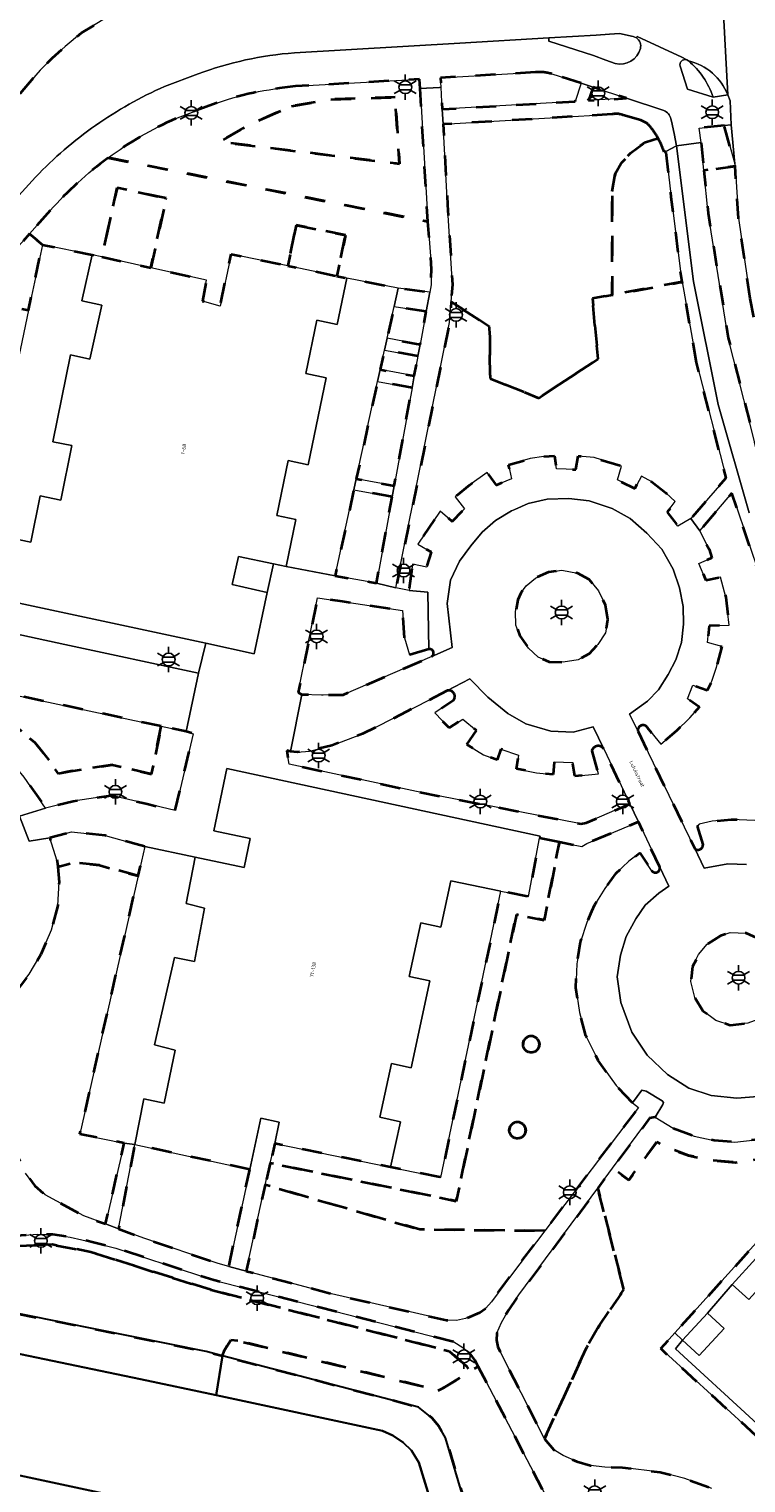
# Model space of a CAD drawing. Extents: x 105780 to 185197, y 477999 to 525027.
# Tile 105 of 256: x 106703 to 106774, y 479594 to 479739. Entities that reach past the tile are written whole.
import ezdxf
from ezdxf.enums import TextEntityAlignment as Align

# ---------------------------------------------------------------- set-up
doc = ezdxf.new("R2010")
doc.units = 0
doc.linetypes.add('XX-HIDDEN', pattern=[4, 2, -2])
for name, color, linetype, lineweight in [('B-GV-GR-MATERIAALGRENS-G', 252, 'XX-HIDDEN', 35), ('B-RO-IE-MEUBILAIR_WEGMEUBILAIR-S', 252, 'Continuous', 25), ('B-WE-GW-WATERGANG_SLOOT_INSTEEK-G', 252, 'Continuous', 30), ('B-XX-KG-KADASTRAAL_BEBOUWING-G', 252, 'Continuous', 20), ('B1-WE-OG-BEBOUWING-T18', 7, 'Continuous', 18), ('B1-WE-OG-TERREIN_ERF-GV', 252, 'Continuous', 18), ('B1-WE-OG-TOPOGRAFIE-T18', 10, 'Continuous', 18), ('B1-WE-VH-VERHARDING_ASFALT-GV', 252, 'Continuous', 18), ('B1-WE-VH-VERHARDING_BETONSTRAATSTEEN-GV', 252, 'Continuous', 18), ('B1-WE-VH-VERHARDING_TEGEL-GV', 252, 'Continuous', 18)]:
    doc.layers.add(name, color=color, linetype=linetype, lineweight=lineweight)
doc.styles.add('NLCS-ISO', font='NLCS-ISO.ttf')
doc.styles.add('NLCS-ISO-M200-T18', font='NLCS-ISO.ttf', dxfattribs={"height": 0.36})

# ---------------------------------------------------------------- blocks, each defined once
blk = doc.blocks.new('B-SIE-WEG_LICHTMAST-SO')
at = {"ltscale": 0.1}
for p, q in [((-1.1, 0.63), (-2.19, 1.27)), ((0, 1.27), (0, 2.53)), ((1.1, 0.63), (2.19, 1.27)), ((-1.1, -0.63), (-2.19, -1.27)), ((0, -1.27), (0, -2.53)), ((1.1, -0.63), (2.19, -1.27))]:
    blk.add_line(p, q, dxfattribs=at)
at = {"flags": 128}
for points in [[(-1.16, 0.5), (1.16, 0.5)], [(-1.16, -0.5), (1.16, -0.5)]]:
    blk.add_lwpolyline(points, dxfattribs=at)
at = {"ltscale": 0.1}
blk.add_circle((0, 0), 1.27, dxfattribs=at)
at = {"style": 'NLCS-ISO'}
blk.add_attdef('TYPE', text='', height=1.8, dxfattribs=at).set_placement((0, 2.53), align=Align.BOTTOM_CENTER)

msp = doc.modelspace()

# ---------------------------------------------------------------- linework, layer by layer
at = {"layer": 'B-GV-GR-MATERIAALGRENS-G', "flags": 128}
for points in [[(106710.584, 479740.06), (106710.43, 479742.62), (106704.56, 479742.11), (106701.56, 479741.17), (106699.07, 479740.07), (106697.17, 479738.8), (106695.68, 479737.56), (106694.12, 479736.05), (106691.37, 479732.9), (106697.42, 479727.399), (106698.079, 479728.124), (106701.028, 479731.443), (106703.971, 479734.864), (106705.181, 479736.067), (106706.46, 479737.241), (106708.087, 479738.586), (106710.227, 479739.89)], [(106759.07, 479733.172), (106758.603, 479731.831), (106762.39, 479732.066)], [(106729.01, 479731.276), (106732.886, 479731.944), (106739.346, 479732.167), (106739.777, 479725.522), (106721.837, 479727.719), (106724.213, 479729.086), (106726.59, 479730.214)], [(106739.346, 479732.167), (106732.886, 479731.944), (106729.01, 479731.276), (106726.59, 479730.214), (106724.213, 479729.086), (106721.837, 479727.719), (106739.777, 479725.522)], [(106772.14, 479729.351), (106769.63, 479729.09), (106769.839, 479727.649), (106770.111, 479724.866), (106773.223, 479725.286), (106773.207, 479725.537)], [(106774.73, 479712.11), (106773.56, 479720.12), (106773.223, 479725.286), (106770.111, 479724.866), (106770.53, 479720.59), (106772.55, 479708.17), (106775.7, 479695.74), (106780.66, 479681.18), (106785.07, 479671.22), (106785.288, 479670.819), (106787.798, 479672.068), (106787.15, 479673.34), (106784.53, 479679.35), (106782.39, 479684.76), (106780.07, 479691.18), (106778.34, 479696.56), (106776.96, 479701.85), (106775.68, 479707.27)], [(106716.537, 479722.107), (106711.641, 479723.122), (106710.115, 479716.248), (106714.996, 479715.165)], [(106734.393, 479718.403), (106729.497, 479719.418), (106728.655, 479715.353), (106733.551, 479714.338)], [(106769.39, 479705.7), (106767.962, 479713.756), (106760.971, 479712.456), (106759.001, 479712.09), (106759.59, 479706.069), (106753.652, 479702.17), (106748.834, 479704.109), (106748.757, 479709.277), (106744.932, 479711.772), (106744.78, 479709.71), (106739.43, 479683.25), (106740.75, 479682.99), (106741.09, 479685.62), (106742.49, 479685.32), (106742.98, 479686.79), (106741.61, 479687.59), (106743.85, 479690.88), (106745.03, 479689.87), (106746.26, 479691.12), (106745.34, 479692.31), (106746.78, 479693.52), (106748.51, 479694.74), (106749.41, 479693.49), (106750.93, 479694.12), (106750.66, 479695.5), (106752.82, 479696.14), (106754.18, 479696.33), (106755.23, 479696.41), (106755.43, 479695.1), (106757.35, 479695.04), (106757.58, 479696.39), (106759.19, 479696.23), (106761.9, 479695.39), (106761.51, 479694), (106763.25, 479693.15), (106763.91, 479694.39), (106764.94, 479693.8), (106766.31, 479692.73), (106767.26, 479691.86), (106766.45, 479690.78), (106767.52, 479689.4), (106768.83, 479690.15), (106772.33, 479694.23)], [(106742.436, 479710.808), (106739.239, 479711.297), (106738.545, 479708.128), (106741.836, 479707.526)], [(106741.62, 479706.346), (106738.288, 479706.955), (106737.86, 479705.001), (106741.26, 479704.379)], [(106741.044, 479703.198), (106737.603, 479703.828), (106735.475, 479694.107), (106739.254, 479693.417)], [(106739.056, 479692.334), (106735.239, 479693.033), (106733.359, 479684.447), (106737.48, 479683.72)], [(106760.56, 479680.08), (106760.31, 479681.52), (106759.63, 479682.95), (106758.67, 479684.09), (106757.53, 479684.72), (106755.97, 479685), (106754.62, 479684.8), (106753.32, 479684.21), (106752.4, 479683.44), (106751.87, 479682.73), (106751.59, 479682.06), (106751.35, 479680.89), (106751.38, 479679.53), (106751.78, 479678.47), (106752.63, 479677.24), (106753.59, 479676.34), (106754.71, 479675.88), (106756.08, 479675.82), (106757.58, 479676.07), (106758.73, 479676.71), (106759.56, 479677.61), (106760.32, 479678.77)], [(106716.041, 479669.443), (106702.15, 479672.417), (106701.522, 479669.484), (106703.459, 479667.799), (106704.772, 479666.171), (106705.797, 479664.699), (106706.658, 479664.914), (106711.187, 479665.604), (106715.081, 479664.675)], [(106714.399, 479657.445), (106713.524, 479657.687), (106710.44, 479658.54), (106707.11, 479658.9), (106704.93, 479658.31), (106705.68, 479655.99), (106705.727, 479655.417), (106707.349, 479655.857), (106709.875, 479655.584), (106713.739, 479654.515)], [(106755.711, 479657.885), (106753.749, 479658.276), (106752.63, 479652.46), (106749.888, 479653.011), (106743.893, 479624.452), (106738.896, 479625.47), (106727.355, 479627.821), (106726.901, 479625.872), (106745.442, 479622.095), (106751.438, 479650.66), (106754.213, 479650.102)], [(106713.739, 479654.515), (106709.875, 479655.584), (106707.349, 479655.857), (106705.727, 479655.417), (106705.85, 479653.9), (106705.72, 479651.58), (106705.09, 479649.14), (106704.03, 479646.67), (106702.88, 479644.71), (106701.56, 479642.95), (106700.38, 479641.7), (106698.77, 479640.35), (106697.02, 479639.37), (106696.74, 479638.69), (106697.08, 479636.99), (106699.74, 479630.94), (106702.5, 479624.88), (106703.44, 479623.62), (106704.48, 479622.73), (106708.32, 479620.61), (106710.48, 479619.81), (106712.34, 479627.87), (106707.94, 479628.77)], [(106778.29, 479644.75), (106777.85, 479645.97), (106776.92, 479647.12), (106775.71, 479648.18), (106774.34, 479648.82), (106772.74, 479648.87), (106771.77, 479648.55), (106770.45, 479647.72), (106769.59, 479646.68), (106768.99, 479645.47), (106768.81, 479643.98), (106769.2, 479642.39), (106770.02, 479641.08), (106771.32, 479640.1), (106772.74, 479639.65), (106774.49, 479639.82), (106776.23, 479640.46), (106777.2, 479641.43), (106777.96, 479642.42), (106778.28, 479643.56)], [(106781.377, 479627.912), (106783.573, 479629.227), (106785.034, 479630.366), (106786.455, 479631.776), (106788.717, 479634.565), (106789.334, 479635.78), (106787.821, 479637.219), (106787.03, 479635.66), (106784.97, 479633.12), (106783.71, 479631.87), (106782.44, 479630.88), (106780.47, 479629.7), (106778.81, 479629), (106777.01, 479628.52), (106775.21, 479628.21), (106773.21, 479627.96), (106771.15, 479628.13), (106769.16, 479628.56), (106767.04, 479629.35), (106765.25, 479630.46), (106764.71, 479630.37), (106761.015, 479625.366), (106762.624, 479624.178), (106765.438, 479627.99), (106766.155, 479627.545), (106768.597, 479626.636), (106770.855, 479626.148), (106773.252, 479625.95), (106775.504, 479626.231), (106777.438, 479626.564), (106779.459, 479627.103)], [(106789.334, 479635.78), (106788.717, 479634.565), (106786.455, 479631.776), (106785.034, 479630.366), (106783.573, 479629.227), (106781.377, 479627.912), (106779.459, 479627.103), (106777.438, 479626.564), (106775.504, 479626.231), (106773.252, 479625.95), (106770.855, 479626.148), (106768.597, 479626.636), (106766.155, 479627.545), (106765.438, 479627.99), (106762.624, 479624.178), (106761.015, 479625.366), (106759.54, 479623.37), (106762.13, 479613.27), (106759.75, 479609.76), (106758.46, 479607.54), (106754.22, 479598.38), (106755.16, 479597.28), (106756.08, 479596.73), (106757.44, 479596.12), (106758.83, 479595.73), (106760.23, 479595.57), (106762, 479595.53), (106765.76, 479595.05), (106768.21, 479594.43), (106770.9, 479593.45), (106773.01, 479592.44), (106773.48, 479592.044), (106779.735, 479586.774), (106781.181, 479586.866), (106784.44, 479590.39), (106765.81, 479607.38), (106767.223, 479608.944), (106789.127, 479633.192), (106790.48, 479634.69)], [(106724.867, 479625.257), (106713.402, 479627.731), (106711.779, 479619.328), (106714.31, 479618.39), (106721.72, 479615.86), (106722.779, 479615.578)], [(106754.273, 479619.135), (106746.934, 479619.208), (106741.803, 479619.26), (106726.396, 479623.707), (106724.508, 479615.118), (106732.99, 479612.86), (106744.45, 479610.21), (106745.45, 479610.2), (106746.37, 479610.37), (106747.8, 479611), (106748.39, 479611.4), (106748.95, 479612.06), (106750.93, 479614.74)], [(106762.13, 479613.27), (106759.54, 479623.37), (106751.69, 479612.74), (106750.63, 479611.23), (106749.96, 479609.98), (106749.49, 479608.91), (106749.45, 479608.21), (106749.57, 479607.55), (106754.22, 479598.38), (106758.46, 479607.54), (106759.75, 479609.76)], [(106701.615, 479617.621), (106705.173, 479617.756), (106709.034, 479617.009), (106721.005, 479613.238), (106744.722, 479607.14), (106746.531, 479605.57), (106746.832, 479605.107), (106747.637, 479605.611), (106747.33, 479606.2), (106746.77, 479606.94), (106746.1, 479607.49), (106745.2, 479608.05), (106721.28, 479614.2), (106711.5, 479617.41), (106709.28, 479617.98), (106706.97, 479618.5), (106705.25, 479618.76), (106703.7, 479618.78), (106701.57, 479618.62), (106686.128, 479617.829), (106671.9, 479617.1), (106665.51, 479617.29), (106662.31, 479617.68), (106662.094, 479616.676), (106665.434, 479616.292), (106671.911, 479616.099)], [(106721.005, 479613.238), (106709.034, 479617.009), (106705.173, 479617.756), (106701.615, 479617.621), (106671.911, 479616.099), (106665.434, 479616.292), (106662.094, 479616.676), (106662.025, 479616.353), (106671.6, 479614.67), (106674.5, 479614.52), (106679.67, 479614.45), (106698.76, 479611.47), (106720.52, 479607.09), (106722.142, 479606.666), (106722.33, 479607.24), (106722.97, 479608.21), (106723.66, 479608.17), (106743.65, 479603.22), (106744.23, 479603.49), (106746.832, 479605.107), (106746.531, 479605.57), (106744.722, 479607.14)], [(106723.66, 479608.17), (106722.97, 479608.21), (106722.33, 479607.24), (106722.142, 479606.666), (106741.68, 479601.56), (106743.02, 479600.47), (106743.7, 479599.65), (106744.38, 479598.48), (106748.79, 479583.59), (106749, 479581.69), (106747.523, 479576.805), (106747.62, 479576.45), (106747.65, 479575.28), (106747.191, 479572.543), (106749.264, 479570.702), (106750.74, 479574.96), (106751.9, 479579.07), (106754.67, 479590.32), (106754.83, 479591.13), (106754.7, 479592.07), (106747.637, 479605.611), (106746.832, 479605.107), (106744.23, 479603.49), (106743.65, 479603.22)]]:
    msp.add_lwpolyline(points, close=True, dxfattribs=at)
for points in [[(106753.35, 479734.661), (106743.878, 479734.101), (106743.922, 479733.156), (106744.043, 479730.975), (106757.287, 479731.75), (106757.898, 479733.556)], [(106757.898, 479733.556), (106754.979, 479734.494)], [(106710.742, 479726.127), (106742.61, 479719.762), (106741.832, 479733.039)], [(106741.832, 479733.039), (106741.779, 479733.972), (106729.427, 479733.255)], [(106721.132, 479731.449), (106717.494, 479730.048)], [(106760.978, 479730.468), (106744.127, 479729.471), (106744.573, 479721.421), (106745.06, 479713.5), (106744.932, 479711.772), (106748.757, 479709.277), (106748.834, 479704.109), (106753.652, 479702.17), (106759.59, 479706.069), (106759.001, 479712.09), (106760.971, 479712.456), (106760.96, 479722.76)], [(106763.822, 479729.868), (106762.078, 479730.383)], [(106765.586, 479728.02), (106765.574, 479728.041), (106764.31, 479727.667), (106764.22, 479727.64), (106762.84, 479726.62), (106761.9, 479725.62), (106761.27, 479724.51), (106760.96, 479722.76), (106760.971, 479712.456), (106767.962, 479713.756), (106767.82, 479714.56), (106766.872, 479722.205), (106766.33, 479726.761)], [(106760.96, 479722.76), (106761.27, 479724.51), (106761.9, 479725.62), (106762.84, 479726.62), (106764.22, 479727.64), (106764.31, 479727.667), (106765.574, 479728.041)], [(106729.497, 479719.418), (106734.393, 479718.403), (106733.551, 479714.338), (106734.53, 479714.135), (106739.64, 479713.13), (106742.79, 479712.744), (106742.923, 479713.469), (106742.98, 479715.02), (106742.61, 479719.762), (106710.742, 479726.127)], [(106766.33, 479726.761), (106766.142, 479726.739)], [(106704.979, 479720.858), (106702.918, 479718.554), (106704.19, 479717.44), (106709.139, 479716.465), (106710.115, 479716.248), (106711.641, 479723.122), (106716.537, 479722.107), (106714.996, 479715.165), (106720.559, 479713.93), (106720.15, 479711.835), (106721.914, 479711.319), (106722.994, 479716.526), (106728.655, 479715.353), (106729.497, 479719.418)], [(106702.151, 479711.072), (106702.821, 479710.931), (106704.19, 479717.44), (106702.918, 479718.554), (106692.329, 479706.653), (106686.547, 479699.819)], [(106782.18, 479668.9), (106778.01, 479678.47), (106775.41, 479685.25), (106772.89, 479692.69), (106769.703, 479688.913), (106770.63, 479687.11), (106770.91, 479686.23), (106769.61, 479685.68), (106770.3, 479684), (106771.76, 479684.31), (106772.3, 479682.31), (106772.62, 479679.52), (106770.65, 479679.45), (106770.49, 479677.78), (106771.91, 479677.39), (106771.38, 479675.35), (106770.9, 479673.95), (106770.43, 479673), (106769, 479673.53), (106768.49, 479672.19), (106769.67, 479671.37), (106768.72, 479670.27), (106767.4, 479668.98), (106765.83, 479667.64), (106764.49, 479669.3)], [(106740.27, 479678.25), (106740.09, 479680.98), (106734.086, 479681.879), (106731.61, 479682.25), (106729.69, 479672.82), (106730.04, 479672.62), (106732.01, 479672.55), (106732.187, 479672.552), (106734.16, 479672.58), (106743.018, 479676.414)], [(106742.72, 479677.13), (106740.79, 479676.56), (106740.27, 479678.25)], [(106744.507, 479672.981), (106740.51, 479670.9), (106736.11, 479668.69), (106733.03, 479667.54), (106730.81, 479666.97), (106729.58, 479666.86), (106728.92, 479666.94), (106728.54, 479667.01), (106728.78, 479665.66), (106741.46, 479662.94), (106757.85, 479659.72), (106758.37, 479659.81), (106762.735, 479661.698), (106760.129, 479667.19)], [(106746.49, 479667.63), (106747.46, 479669.01), (106746.08, 479670.16), (106744.73, 479669.27), (106743.3, 479670.79), (106745.19, 479672.09)], [(106694.71, 479667.76), (106695.41, 479669.73), (106697.12, 479668.96), (106699.45, 479667.31), (106701.29, 479665.71), (106702.37, 479664.37), (106704.518, 479661.285), (106707.25, 479661.97), (106711.06, 479662.55), (106714.489, 479661.732), (106717.43, 479661.03), (106719.23, 479668.7), (106718.53, 479668.91), (106716.041, 479669.443), (106715.081, 479664.675), (106711.187, 479665.604), (106706.658, 479664.914), (106705.797, 479664.699), (106704.772, 479666.171), (106703.459, 479667.799), (106701.522, 479669.484)], [(106763.557, 479668.908), (106769.198, 479657.239)], [(106770.03, 479657.64), (106769.49, 479659.49), (106769.66, 479659.69), (106770.94, 479659.97), (106772.83, 479660.16), (106775.18, 479660.05), (106777.26, 479659.65), (106779.13, 479659.11), (106780.219, 479658.589), (106784.54, 479664.22), (106782.18, 479668.9)], [(106758.95, 479666.99), (106759.6, 479664.7), (106757.24, 479664.47), (106757.05, 479665.82), (106755.21, 479665.91), (106755.08, 479664.64), (106753.44, 479664.8), (106751.44, 479665.19), (106751.65, 479666.55), (106749.89, 479667.16), (106749.53, 479666.09), (106748.14, 479666.59), (106746.49, 479667.63)], [(106765.73, 479655.38), (106763.585, 479659.908), (106758.44, 479657.75), (106757.94, 479657.44), (106755.711, 479657.885), (106754.213, 479650.102), (106751.438, 479650.66), (106745.442, 479622.095), (106726.901, 479625.872), (106726.396, 479623.707), (106741.803, 479619.26), (106746.934, 479619.208), (106754.273, 479619.135), (106763.61, 479631.41), (106762.99, 479631.9)], [(106762.99, 479631.9), (106761.38, 479633.62), (106759.59, 479636.11), (106758.36, 479638.57), (106757.72, 479640.9), (106757.36, 479643.36), (106757.45, 479645.75), (106757.82, 479647.93), (106758.45, 479649.86), (106758.953, 479650.999), (106759.25, 479651.67), (106760.25, 479653.26), (106761.39, 479654.78), (106762.65, 479656), (106763.72, 479656.81), (106764.91, 479655.05)]]:
    msp.add_lwpolyline(points, dxfattribs=at)
for points in [[(106754.979, 479734.494, 0.0890201), (106753.35, 479734.661)], [(106729.427, 479733.255, 0.0636539), (106721.132, 479731.449)], [(106762.078, 479730.383, 0.1391033), (106760.978, 479730.468)], [(106717.494, 479730.048, 0.0537104), (106710.742, 479726.127)], [(106764.801, 479729.176, 0.180062), (106763.822, 479729.868)], [(106765.574, 479728.041, 0.045285), (106764.801, 479729.176)], [(106766.142, 479726.739, 0.0471115), (106765.586, 479728.02)], [(106710.742, 479726.127, 0.05366), (106704.979, 479720.858)], [(106743.018, 479676.414, 0.8012309), (106742.72, 479677.13)], [(106745.19, 479672.09, 0.7281275), (106744.507, 479672.981)], [(106764.49, 479669.3, 0.8871217), (106763.557, 479668.908)], [(106760.129, 479667.19, 0.6479228), (106758.95, 479666.99)], [(106769.198, 479657.239, 0.6402067), (106770.03, 479657.64)], [(106764.91, 479655.05, 0.8), (106765.73, 479655.38)], [(106753.234, 479636.978, -1.973405), (106753.519, 479638.262)], [(106753.519, 479638.262, 1.973405), (106753.234, 479636.978)], [(106753.519, 479638.262, -0.5050119), (106753.234, 479636.978)], [(106753.234, 479636.978, 0.5050119), (106753.519, 479638.262)], [(106752.155, 479629.692, 1.973405), (106751.87, 479628.408)], [(106751.87, 479628.408, -1.973405), (106752.155, 479629.692)], [(106751.87, 479628.408, 0.507101), (106752.155, 479629.692)], [(106752.155, 479629.692, -0.507101), (106751.87, 479628.408)]]:
    msp.add_lwpolyline(points, format="xyb", dxfattribs=at)
at = {"layer": 'B-WE-GW-WATERGANG_SLOOT_INSTEEK-G', "flags": 128}
for points in [[(106698.76, 479611.47), (106679.67, 479614.45), (106674.5, 479614.52), (106671.6, 479614.67), (106662.025, 479616.353), (106661.776, 479615.189), (106713.96, 479604.35), (106721.5, 479602.731), (106722.142, 479606.666), (106720.52, 479607.09)], [(106722.142, 479606.666), (106721.5, 479602.731), (106738.09, 479599.17), (106739.13, 479598.71), (106740.15, 479598.02), (106740.98, 479597.22), (106741.72, 479596.04), (106745.72, 479582.9), (106747.523, 479576.805), (106749, 479581.69), (106748.79, 479583.59), (106744.38, 479598.48), (106743.7, 479599.65), (106743.02, 479600.47), (106741.68, 479601.56)]]:
    msp.add_lwpolyline(points, close=True, dxfattribs=at)
for points in [[(106745.72, 479582.9), (106741.72, 479596.04), (106740.98, 479597.22), (106740.15, 479598.02), (106739.13, 479598.71), (106738.09, 479599.17), (106721.5, 479602.731), (106713.96, 479604.35), (106661.776, 479615.189)], [(106717.3, 479591.43), (106652.47, 479605.34)], [(106652.47, 479605.34), (106717.3, 479591.43)]]:
    msp.add_lwpolyline(points, dxfattribs=at)
at = {"layer": 'B-XX-KG-KADASTRAAL_BEBOUWING-G', "flags": 128}
msp.add_lwpolyline([(106693.934, 479683.428), (106720.485, 479677.713), (106725.29, 479676.679), (106726.6, 479682.765), (106723.093, 479683.582), (106723.743, 479686.374), (106727.221, 479685.647), (106728.478, 479685.384), (106729.458, 479690.072), (106727.564, 479690.467), (106728.697, 479695.931), (106730.67, 479695.523), (106732.465, 479704.186), (106730.44, 479704.606), (106731.546, 479709.941), (106733.574, 479709.521), (106734.53, 479714.135), (106733.551, 479714.338), (106728.655, 479715.353), (106722.994, 479716.526), (106721.914, 479711.319), (106720.15, 479711.835), (106720.559, 479713.93), (106714.996, 479715.165), (106710.115, 479716.248), (106709.139, 479716.465), (106708.121, 479711.876), (106710.13, 479711.43), (106708.939, 479706.061), (106707.001, 479706.491), (106705.228, 479697.812), (106707.13, 479697.423), (106706.022, 479692.002), (106703.978, 479692.42), (106703.035, 479687.805), (106698.167, 479688.8)], dxfattribs=at)
for points in [[(106753.749, 479658.276), (106753.79, 479658.487), (106722.576, 479665.239), (106721.278, 479659.01), (106724.894, 479658.257), (106724.289, 479655.351), (106719.409, 479656.378), (106718.535, 479651.762), (106720.339, 479651.291), (106719.341, 479645.992), (106717.375, 479646.368), (106715.379, 479637.669), (106717.441, 479637.131), (106716.332, 479631.867), (106714.298, 479632.295), (106713.402, 479627.731), (106724.867, 479625.257), (106725.968, 479630.361), (106727.793, 479629.967), (106727.355, 479627.821), (106738.896, 479625.47), (106739.87, 479630.011), (106737.834, 479630.448), (106738.985, 479635.81), (106740.942, 479635.39), (106742.803, 479644.058), (106740.753, 479644.498), (106741.902, 479649.848), (106743.901, 479649.419), (106744.888, 479654.015), (106749.888, 479653.011), (106752.63, 479652.46)], [(106776.958, 479614.881), (106775.296, 479616.372), (106772.934, 479613.784), (106774.584, 479612.279)], [(106770.479, 479610.922), (106767.987, 479608.236), (106769.647, 479606.697), (106772.138, 479609.383)]]:
    msp.add_lwpolyline(points, close=True, dxfattribs=at)
at = {"layer": 'B1-WE-OG-TERREIN_ERF-GV', "flags": 128}
for points in [[(106698.167, 479688.8), (106703.035, 479687.805), (106703.978, 479692.42), (106706.022, 479692.002), (106707.13, 479697.423), (106705.228, 479697.812), (106707.001, 479706.491), (106708.939, 479706.061), (106710.13, 479711.43), (106708.121, 479711.876), (106709.139, 479716.465), (106704.19, 479717.44), (106702.821, 479710.931)], [(106737.603, 479703.828), (106737.86, 479705.001), (106738.288, 479706.955), (106738.545, 479708.128), (106739.239, 479711.297), (106739.64, 479713.13), (106734.53, 479714.135), (106733.574, 479709.521), (106731.546, 479709.941), (106730.44, 479704.606), (106732.465, 479704.186), (106730.67, 479695.523), (106728.697, 479695.931), (106727.564, 479690.467), (106729.458, 479690.072), (106728.478, 479685.384), (106733.359, 479684.447), (106735.239, 479693.033), (106735.475, 479694.107)], [(106742.79, 479712.744), (106739.64, 479713.13), (106739.239, 479711.297), (106742.436, 479710.808)], [(106741.836, 479707.526), (106738.545, 479708.128), (106738.288, 479706.955), (106741.62, 479706.346)], [(106741.26, 479704.379), (106737.86, 479705.001), (106737.603, 479703.828), (106741.044, 479703.198)], [(106739.254, 479693.417), (106735.475, 479694.107), (106735.239, 479693.033), (106739.056, 479692.334)], [(106720.339, 479651.291), (106718.535, 479651.762), (106719.409, 479656.378), (106714.399, 479657.445), (106713.739, 479654.515), (106707.94, 479628.77), (106712.34, 479627.87), (106713.402, 479627.731), (106714.298, 479632.295), (106716.332, 479631.867), (106717.441, 479637.131), (106715.379, 479637.669), (106717.375, 479646.368), (106719.341, 479645.992)], [(106749.888, 479653.011), (106744.888, 479654.015), (106743.901, 479649.419), (106741.902, 479649.848), (106740.753, 479644.498), (106742.803, 479644.058), (106740.942, 479635.39), (106738.985, 479635.81), (106737.834, 479630.448), (106739.87, 479630.011), (106738.896, 479625.47), (106743.893, 479624.452)], [(106727.355, 479627.821), (106727.793, 479629.967), (106725.968, 479630.361), (106724.867, 479625.257), (106722.779, 479615.578), (106724.508, 479615.118), (106726.396, 479623.707), (106726.901, 479625.872)], [(106713.402, 479627.731), (106712.34, 479627.87), (106710.48, 479619.81), (106711.779, 479619.328)]]:
    msp.add_lwpolyline(points, close=True, dxfattribs=at)
msp.add_lwpolyline([(106774.584, 479612.279), (106772.934, 479613.784), (106770.479, 479610.922), (106772.138, 479609.383), (106769.647, 479606.697), (106767.987, 479608.236), (106767.283, 479607.364), (106782.76, 479593.15)], dxfattribs=at)
at = {"layer": 'B1-WE-VH-VERHARDING_ASFALT-GV', "flags": 128}
for points in [[(106774.641, 479752.873), (106771.431, 479752.729), (106771.272, 479751.723), (106771.666, 479747.949), (106772.496, 479732.39), (106772.722, 479731.796), (106772.847, 479729.429), (106773.207, 479725.537), (106773.223, 479725.286), (106773.56, 479720.12), (106774.73, 479712.11)], [(106772.496, 479732.39), (106771.666, 479747.949), (106771.272, 479751.723), (106771.01, 479750.044), (106770.973, 479749.863), (106770.947, 479749.738)], [(106710.227, 479739.89), (106708.087, 479738.586), (106706.46, 479737.241), (106705.181, 479736.067), (106703.971, 479734.864), (106701.028, 479731.443)], [(106729.302, 479736.597), (106745.787, 479737.568), (106754.651, 479738.087), (106759.374, 479738.365), (106760.714, 479738.461), (106761.704, 479738.519), (106763.076, 479738.239), (106763.393, 479738.088), (106763.474, 479738.236), (106767.927, 479736.163), (106768.413, 479735.885), (106768.572, 479735.793)], [(106716.374, 479733.236), (106719.707, 479734.501)], [(106775.7, 479695.74), (106772.55, 479708.17), (106770.53, 479720.59), (106770.111, 479724.866), (106769.839, 479727.649), (106767.378, 479727.324), (106769.07, 479713.8), (106771.54, 479701.53), (106774.63, 479690.74)], [(106700.191, 479720.546), (106703.516, 479724.206)], [(106774.352, 479655.671), (106772.5, 479655.71), (106770.14, 479655.29), (106769.198, 479657.239), (106763.557, 479668.908), (106762.71, 479670.66), (106764.49, 479671.96), (106765.59, 479673.06), (106766.54, 479674.6), (106767.32, 479676.06), (106767.89, 479677.78), (106768.09, 479679.63), (106768.04, 479681.39), (106767.67, 479683.25), (106767.04, 479685.12), (106765.93, 479687.11), (106764.43, 479688.71), (106762.78, 479690.16), (106760.96, 479691.16), (106758.69, 479691.93), (106756.65, 479692.14), (106754.51, 479692.09), (106752.61, 479691.65), (106751.27, 479691.073), (106750.96, 479690.94), (106749.35, 479689.95), (106748.03, 479688.78), (106746.9, 479687.44), (106745.77, 479685.91), (106744.88, 479684.02), (106744.54, 479681.68), (106745.02, 479677.28), (106743.018, 479676.414), (106734.16, 479672.58), (106732.187, 479672.552), (106732.01, 479672.55), (106730.04, 479672.62), (106728.92, 479666.94), (106729.58, 479666.86), (106730.81, 479666.97), (106733.03, 479667.54), (106736.11, 479668.69), (106740.51, 479670.9), (106744.507, 479672.981), (106746.79, 479674.17), (106748.57, 479672.35), (106750.57, 479670.72), (106752.38, 479669.7), (106754.88, 479668.96), (106757.1, 479668.86), (106759.09, 479669.38), (106760.129, 479667.19), (106762.735, 479661.698), (106763.585, 479659.908), (106765.73, 479655.38), (106766.63, 479653.49), (106765.61, 479652.8), (106764.26, 479651.59), (106763.35, 479650.25), (106762.37, 479648.49), (106761.81, 479646.63), (106761.49, 479644.46), (106761.83, 479641.89), (106762.92, 479638.94), (106764.47, 479636.63), (106766.5, 479634.72), (106768.61, 479633.37), (106770.85, 479632.61), (106773.4, 479632.34), (106775.48, 479632.52)], [(106770.9, 479593.45), (106768.21, 479594.43), (106765.76, 479595.05), (106762, 479595.53), (106760.23, 479595.57), (106758.83, 479595.73), (106757.44, 479596.12), (106756.08, 479596.73), (106755.16, 479597.28), (106754.22, 479598.38), (106749.57, 479607.55), (106749.45, 479608.21), (106749.49, 479608.91), (106749.96, 479609.98), (106750.63, 479611.23), (106751.69, 479612.74), (106759.54, 479623.37), (106761.015, 479625.366), (106764.71, 479630.37), (106765.25, 479630.46), (106766.04, 479631.74), (106766.09, 479631.92), (106765.95, 479632.09), (106764.37, 479633.07), (106763.92, 479633.17), (106762.99, 479631.9), (106763.61, 479631.41), (106754.273, 479619.135), (106750.93, 479614.74), (106748.95, 479612.06), (106748.39, 479611.4), (106747.8, 479611), (106746.37, 479610.37), (106745.45, 479610.2), (106744.45, 479610.21), (106732.99, 479612.86), (106724.508, 479615.118), (106722.779, 479615.578), (106721.72, 479615.86), (106714.31, 479618.39), (106711.779, 479619.328), (106710.48, 479619.81), (106708.32, 479620.61), (106704.48, 479622.73), (106703.44, 479623.62), (106702.5, 479624.88)], [(106701.57, 479618.62), (106703.7, 479618.78), (106705.25, 479618.76), (106706.97, 479618.5), (106709.28, 479617.98), (106711.5, 479617.41), (106721.28, 479614.2), (106745.2, 479608.05), (106746.1, 479607.49), (106746.77, 479606.94), (106747.33, 479606.2), (106747.637, 479605.611), (106754.7, 479592.07)]]:
    msp.add_lwpolyline(points, dxfattribs=at)
at = {"layer": 'B1-WE-VH-VERHARDING_ASFALT-GV'}
for points in [[(106719.707, 479734.501, -0.0690027), (106729.302, 479736.597)], [(106768.572, 479735.793, -0.1226378), (106770.958, 479734.58)], [(106770.958, 479734.58, -0.1223289), (106772.496, 479732.39)], [(106709.499, 479729.356, -0.0491789), (106716.374, 479733.236)], [(106703.516, 479724.206, -0.049299), (106709.499, 479729.356)]]:
    msp.add_lwpolyline(points, format="xyb", dxfattribs=at)
at = {"layer": 'B1-WE-VH-VERHARDING_ASFALT-GV', "flags": 128}
for points in [[(106744.78, 479709.71), (106744.932, 479711.772), (106745.06, 479713.5), (106744.573, 479721.421), (106744.127, 479729.471), (106744.043, 479730.975), (106743.922, 479733.156), (106743.778, 479733.132), (106741.832, 479733.039), (106742.61, 479719.762), (106742.98, 479715.02), (106742.923, 479713.469), (106742.79, 479712.744), (106742.436, 479710.808), (106741.836, 479707.526), (106741.62, 479706.346), (106741.26, 479704.379), (106741.044, 479703.198), (106739.254, 479693.417), (106739.056, 479692.334), (106737.48, 479683.72), (106739.43, 479683.25)], [(106760.56, 479680.08), (106760.32, 479678.77), (106759.56, 479677.61), (106758.73, 479676.71), (106757.58, 479676.07), (106756.08, 479675.82), (106754.71, 479675.88), (106753.59, 479676.34), (106752.63, 479677.24), (106751.78, 479678.47), (106751.38, 479679.53), (106751.35, 479680.89), (106751.59, 479682.06), (106751.87, 479682.73), (106752.4, 479683.44), (106753.32, 479684.21), (106754.62, 479684.8), (106755.97, 479685), (106757.53, 479684.72), (106758.67, 479684.09), (106759.63, 479682.95), (106760.31, 479681.52)], [(106706.444, 479677.611), (106686.03, 479682), (106685.341, 479682.164), (106682.615, 479676.907), (106682.97, 479676.77), (106685.73, 479676.04), (106688.784, 479675.32), (106689.25, 479675.21), (106697.28, 479673.46), (106702.15, 479672.417), (106716.041, 479669.443), (106718.53, 479668.91), (106719.75, 479674.75)], [(106778.29, 479644.75), (106778.28, 479643.56), (106777.96, 479642.42), (106777.2, 479641.43), (106776.23, 479640.46), (106774.49, 479639.82), (106772.74, 479639.65), (106771.32, 479640.1), (106770.02, 479641.08), (106769.2, 479642.39), (106768.81, 479643.98), (106768.99, 479645.47), (106769.59, 479646.68), (106770.45, 479647.72), (106771.77, 479648.55), (106772.74, 479648.87), (106774.34, 479648.82), (106775.71, 479648.18), (106776.92, 479647.12), (106777.85, 479645.97)]]:
    msp.add_lwpolyline(points, close=True, dxfattribs=at)
at = {"layer": 'B1-WE-VH-VERHARDING_BETONSTRAATSTEEN-GV', "flags": 128}
for points in [[(106763.393, 479738.088), (106763.076, 479738.239), (106761.704, 479738.519), (106760.714, 479738.461), (106759.374, 479738.365), (106754.651, 479738.087), (106754.676, 479737.747), (106759.121, 479736.318), (106760.36, 479735.847), (106761.288, 479735.527)], [(106768.572, 479735.793), (106768.413, 479735.885)], [(106767.745, 479735.25), (106768.499, 479732.964), (106771.047, 479732.179)], [(106771.047, 479732.179), (106772.496, 479732.39)], [(106764.49, 479669.3), (106765.83, 479667.64), (106767.4, 479668.98), (106768.72, 479670.27), (106769.67, 479671.37), (106768.49, 479672.19), (106769, 479673.53), (106770.43, 479673), (106770.9, 479673.95), (106771.38, 479675.35), (106771.91, 479677.39), (106770.49, 479677.78), (106770.65, 479679.45), (106772.62, 479679.52), (106772.3, 479682.31), (106771.76, 479684.31), (106770.3, 479684), (106769.61, 479685.68), (106770.91, 479686.23), (106770.63, 479687.11), (106769.703, 479688.913), (106768.83, 479690.15), (106767.52, 479689.4), (106766.45, 479690.78), (106767.26, 479691.86), (106766.31, 479692.73), (106764.94, 479693.8), (106763.91, 479694.39), (106763.25, 479693.15), (106761.51, 479694), (106761.9, 479695.39), (106759.19, 479696.23), (106757.58, 479696.39), (106757.35, 479695.04), (106755.43, 479695.1), (106755.23, 479696.41), (106754.18, 479696.33), (106752.82, 479696.14), (106750.66, 479695.5), (106750.93, 479694.12), (106749.41, 479693.49), (106748.51, 479694.74), (106746.78, 479693.52), (106745.34, 479692.31), (106746.26, 479691.12), (106745.03, 479689.87), (106743.85, 479690.88), (106741.61, 479687.59), (106742.98, 479686.79), (106742.49, 479685.32), (106741.09, 479685.62), (106740.75, 479682.99), (106742.62, 479682.82), (106742.72, 479677.13)], [(106743.018, 479676.414), (106745.02, 479677.28), (106744.54, 479681.68), (106744.88, 479684.02), (106745.77, 479685.91), (106746.9, 479687.44), (106748.03, 479688.78), (106749.35, 479689.95), (106750.96, 479690.94)], [(106750.96, 479690.94), (106751.27, 479691.073), (106752.61, 479691.65), (106754.51, 479692.09), (106756.65, 479692.14), (106758.69, 479691.93), (106760.96, 479691.16), (106762.78, 479690.16), (106764.43, 479688.71), (106765.93, 479687.11), (106767.04, 479685.12), (106767.67, 479683.25), (106768.04, 479681.39), (106768.09, 479679.63), (106767.89, 479677.78), (106767.32, 479676.06), (106766.54, 479674.6), (106765.59, 479673.06), (106764.49, 479671.96), (106762.71, 479670.66), (106763.557, 479668.908)], [(106759.09, 479669.38), (106757.1, 479668.86), (106754.88, 479668.96), (106752.38, 479669.7), (106750.57, 479670.72), (106748.57, 479672.35), (106746.79, 479674.17), (106744.507, 479672.981)], [(106745.19, 479672.09), (106743.3, 479670.79), (106744.73, 479669.27), (106746.08, 479670.16), (106747.46, 479669.01), (106746.49, 479667.63), (106748.14, 479666.59), (106749.53, 479666.09), (106749.89, 479667.16), (106751.65, 479666.55), (106751.44, 479665.19), (106753.44, 479664.8), (106755.08, 479664.64), (106755.21, 479665.91), (106757.05, 479665.82), (106757.24, 479664.47), (106759.6, 479664.7), (106758.95, 479666.99)], [(106697.02, 479639.37), (106698.77, 479640.35), (106700.38, 479641.7), (106701.56, 479642.95), (106702.88, 479644.71), (106704.03, 479646.67), (106705.09, 479649.14), (106705.72, 479651.58), (106705.85, 479653.9), (106705.727, 479655.417), (106705.68, 479655.99), (106704.93, 479658.31), (106702.87, 479657.98), (106701.907, 479660.469), (106704.518, 479661.285), (106702.37, 479664.37), (106701.29, 479665.71), (106699.45, 479667.31), (106697.12, 479668.96), (106695.41, 479669.73), (106694.71, 479667.76)], [(106760.129, 479667.19), (106759.09, 479669.38)], [(106775.18, 479660.05), (106772.83, 479660.16), (106770.94, 479659.97), (106769.66, 479659.69), (106769.49, 479659.49), (106770.03, 479657.64)], [(106764.91, 479655.05), (106763.72, 479656.81), (106762.65, 479656), (106761.39, 479654.78), (106760.25, 479653.26), (106759.25, 479651.67), (106758.953, 479650.999), (106758.45, 479649.86), (106757.82, 479647.93), (106757.45, 479645.75), (106757.36, 479643.36), (106757.72, 479640.9), (106758.36, 479638.57), (106759.59, 479636.11), (106761.38, 479633.62), (106762.99, 479631.9), (106763.92, 479633.17), (106764.37, 479633.07), (106765.95, 479632.09), (106766.09, 479631.92), (106766.04, 479631.74), (106765.25, 479630.46), (106767.04, 479629.35), (106769.16, 479628.56), (106771.15, 479628.13), (106773.21, 479627.96), (106775.21, 479628.21)], [(106769.198, 479657.239), (106770.14, 479655.29), (106772.5, 479655.71), (106774.352, 479655.671)], [(106775.48, 479632.52), (106773.4, 479632.34), (106770.85, 479632.61), (106768.61, 479633.37), (106766.5, 479634.72), (106764.47, 479636.63), (106762.92, 479638.94), (106761.83, 479641.89), (106761.49, 479644.46), (106761.81, 479646.63), (106762.37, 479648.49), (106763.35, 479650.25), (106764.26, 479651.59), (106765.61, 479652.8), (106766.63, 479653.49), (106765.73, 479655.38)]]:
    msp.add_lwpolyline(points, dxfattribs=at)
at = {"layer": 'B1-WE-VH-VERHARDING_BETONSTRAATSTEEN-GV'}
for points in [[(106763.784, 479737.011, 0.3186189), (106763.393, 479738.088)], [(106761.288, 479735.527, 0.402432), (106763.784, 479737.011)], [(106768.413, 479735.885, 0.6133329), (106767.745, 479735.25)], [(106770.058, 479734.156, 0.0688225), (106768.572, 479735.793)], [(106770.958, 479734.58, 0.1226378), (106768.572, 479735.793)], [(106768.572, 479735.793, -0.0688225), (106770.058, 479734.156)], [(106772.496, 479732.39, 0.1223289), (106770.958, 479734.58)], [(106771.047, 479732.179, 0.068582), (106770.058, 479734.156)], [(106770.058, 479734.156, -0.068582), (106771.047, 479732.179)], [(106742.72, 479677.13, -0.8012309), (106743.018, 479676.414)], [(106744.507, 479672.981, -0.7281275), (106745.19, 479672.09)], [(106763.557, 479668.908, -0.8871217), (106764.49, 479669.3)], [(106758.95, 479666.99, -0.6479228), (106760.129, 479667.19)], [(106770.03, 479657.64, -0.6402067), (106769.198, 479657.239)], [(106765.73, 479655.38, -0.8), (106764.91, 479655.05)]]:
    msp.add_lwpolyline(points, format="xyb", dxfattribs=at)
at = {"layer": 'B1-WE-VH-VERHARDING_BETONSTRAATSTEEN-GV', "flags": 128}
for points in [[(106772.847, 479729.429), (106772.14, 479729.351), (106773.207, 479725.537)], [(106730.04, 479672.62), (106729.69, 479672.82), (106731.61, 479682.25), (106734.086, 479681.879), (106740.09, 479680.98), (106740.27, 479678.25), (106740.79, 479676.56), (106742.72, 479677.13), (106742.62, 479682.82), (106740.75, 479682.99), (106739.43, 479683.25), (106737.48, 479683.72), (106733.359, 479684.447), (106728.478, 479685.384), (106727.221, 479685.647), (106726.6, 479682.765), (106725.29, 479676.679), (106720.485, 479677.713), (106719.75, 479674.75), (106718.53, 479668.91), (106719.23, 479668.7), (106717.43, 479661.03), (106714.489, 479661.732), (106711.06, 479662.55), (106707.25, 479661.97), (106704.518, 479661.285), (106701.907, 479660.469), (106702.87, 479657.98), (106704.93, 479658.31), (106707.11, 479658.9), (106710.44, 479658.54), (106713.524, 479657.687), (106714.399, 479657.445), (106719.409, 479656.378), (106724.289, 479655.351), (106724.894, 479658.257), (106721.278, 479659.01), (106722.576, 479665.239), (106753.79, 479658.487), (106753.749, 479658.276), (106755.711, 479657.885), (106757.94, 479657.44), (106758.44, 479657.75), (106763.585, 479659.908), (106762.735, 479661.698), (106758.37, 479659.81), (106757.85, 479659.72), (106741.46, 479662.94), (106728.78, 479665.66), (106728.54, 479667.01), (106728.92, 479666.94)]]:
    msp.add_lwpolyline(points, close=True, dxfattribs=at)
at = {"layer": 'B1-WE-VH-VERHARDING_TEGEL-GV', "flags": 128}
for points in [[(106761.288, 479735.527), (106760.36, 479735.847), (106759.121, 479736.318), (106754.676, 479737.747), (106754.651, 479738.087), (106745.787, 479737.568), (106729.302, 479736.597)], [(106768.413, 479735.885), (106767.927, 479736.163), (106763.474, 479738.236), (106763.393, 479738.088)], [(106719.707, 479734.501), (106716.374, 479733.236)], [(106729.427, 479733.255), (106741.779, 479733.972), (106741.832, 479733.039), (106743.778, 479733.132), (106743.922, 479733.156), (106743.878, 479734.101), (106753.35, 479734.661)], [(106754.979, 479734.494), (106757.898, 479733.556), (106759.07, 479733.172), (106762.39, 479732.066), (106766.114, 479730.847)], [(106766.821, 479730.021), (106766.882, 479729.784), (106767.161, 479728.55), (106767.378, 479727.324), (106769.839, 479727.649), (106769.63, 479729.09), (106772.14, 479729.351), (106772.847, 479729.429), (106772.722, 479731.796), (106772.496, 479732.39), (106771.047, 479732.179), (106768.499, 479732.964), (106767.745, 479735.25)], [(106762.39, 479732.066), (106758.603, 479731.831), (106759.07, 479733.172), (106757.898, 479733.556), (106757.287, 479731.75), (106744.043, 479730.975), (106744.127, 479729.471), (106760.978, 479730.468)], [(106766.114, 479730.847), (106762.39, 479732.066)], [(106717.494, 479730.048), (106721.132, 479731.449)], [(106762.078, 479730.383), (106763.822, 479729.868)], [(106766.142, 479726.739), (106766.33, 479726.761), (106767.378, 479727.324), (106767.161, 479728.55), (106766.882, 479729.784), (106766.821, 479730.021)], [(106765.574, 479728.041), (106765.586, 479728.02)], [(106774.63, 479690.74), (106771.54, 479701.53), (106769.07, 479713.8), (106767.378, 479727.324), (106766.33, 479726.761), (106766.872, 479722.205), (106767.82, 479714.56), (106767.962, 479713.756), (106769.39, 479705.7), (106772.33, 479694.23), (106768.83, 479690.15), (106769.703, 479688.913), (106772.89, 479692.69), (106775.41, 479685.25)], [(106703.516, 479724.206), (106700.191, 479720.546), (106689.81, 479708.851), (106683.296, 479701.216), (106683.604, 479700.972)], [(106692.329, 479706.653), (106702.918, 479718.554), (106704.979, 479720.858)], [(106684.598, 479682.418), (106685.341, 479682.164), (106686.03, 479682), (106706.444, 479677.611), (106719.75, 479674.75), (106720.485, 479677.713), (106693.934, 479683.428)], [(106782.76, 479593.15), (106767.283, 479607.364), (106767.987, 479608.236), (106767.223, 479608.944), (106765.81, 479607.38), (106784.44, 479590.39)]]:
    msp.add_lwpolyline(points, dxfattribs=at)
at = {"layer": 'B1-WE-VH-VERHARDING_TEGEL-GV'}
for points in [[(106763.393, 479738.088, -0.3186189), (106763.784, 479737.011)], [(106729.302, 479736.597, 0.0690027), (106719.707, 479734.501)], [(106763.784, 479737.011, -0.402432), (106761.288, 479735.527)], [(106767.745, 479735.25, -0.6133329), (106768.413, 479735.885)], [(106753.35, 479734.661, -0.0890201), (106754.979, 479734.494)], [(106716.374, 479733.236, 0.0491789), (106709.499, 479729.356)], [(106721.132, 479731.449, -0.0636539), (106729.427, 479733.255)], [(106760.978, 479730.468, -0.1391033), (106762.078, 479730.383)], [(106766.114, 479730.847, -0.2602754), (106766.821, 479730.021)], [(106766.821, 479730.021, 0.2602754), (106766.114, 479730.847)], [(106709.499, 479729.356, 0.049299), (106703.516, 479724.206)], [(106710.742, 479726.127, -0.0537104), (106717.494, 479730.048)], [(106763.822, 479729.868, -0.180062), (106764.801, 479729.176)], [(106764.801, 479729.176, -0.045285), (106765.574, 479728.041)], [(106765.586, 479728.02, -0.0471115), (106766.142, 479726.739)], [(106704.979, 479720.858, -0.05366), (106710.742, 479726.127)]]:
    msp.add_lwpolyline(points, format="xyb", dxfattribs=at)
at = {"layer": 'B1-WE-VH-VERHARDING_TEGEL-GV', "flags": 128}
for points in [[(106727.221, 479685.647), (106723.743, 479686.374), (106723.093, 479683.582), (106726.6, 479682.765)], [(106780.244, 479621.723), (106782.541, 479624.329), (106785.066, 479627.194), (106787.357, 479629.848), (106789.83, 479632.548), (106789.127, 479633.192), (106767.223, 479608.944), (106767.987, 479608.236), (106770.479, 479610.922), (106772.934, 479613.784), (106775.296, 479616.372), (106777.832, 479619.151)]]:
    msp.add_lwpolyline(points, close=True, dxfattribs=at)

# ---------------------------------------------------------------- block references
at = {"layer": 'B-RO-IE-MEUBILAIR_WEGMEUBILAIR-S', "xscale": 0.5, "yscale": 0.5, "zscale": 0.5}
for p in [(106740.361, 479733.162), (106759.595, 479732.557), (106719.036, 479730.605), (106770.954, 479730.668), (106745.414, 479710.456), (106740.189, 479684.972), (106755.936, 479680.786), (106731.525, 479678.401), (106716.776, 479676.096), (106731.726, 479666.516), (106711.47, 479662.901), (106747.837, 479661.931), (106762.036, 479661.936), (106773.576, 479644.366), (106756.748, 479622.965), (106704.046, 479618.126), (106725.596, 479612.416), (106746.206, 479606.616), (106759.236, 479593.056)]:
    msp.add_blockref('B-SIE-WEG_LICHTMAST-SO', p, dxfattribs=at)

# ---------------------------------------------------------------- texts
at = {"layer": 'B1-WE-OG-BEBOUWING-T18', "style": 'NLCS-ISO-M200-T18'}
for s, rotation, p in [('1-68', 78.5, (106718.264, 479697.085)), ('71-138', 78.6, (106731.162, 479645.184))]:
    msp.add_text(s, height=0.36, rotation=rotation, dxfattribs=at).set_placement(p, align=Align.MIDDLE)
at = {"layer": 'B1-WE-OG-TOPOGRAFIE-T18', "style": 'NLCS-ISO-M200-T18'}
msp.add_text('Lutulistraat', height=0.36, rotation=295.6, dxfattribs=at).set_placement((106763.453, 479664.691), align=Align.MIDDLE)

doc.saveas('drawing.dxf')
